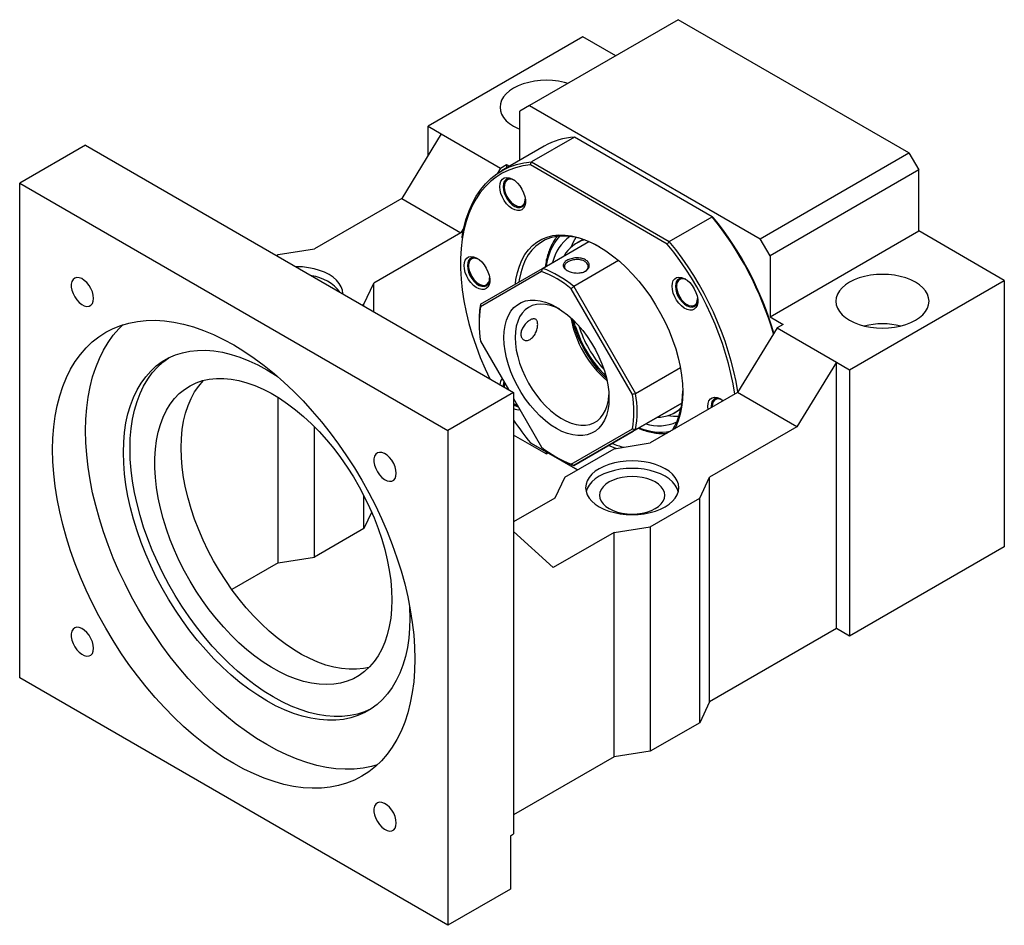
# Model space of a CAD drawing. Header units: millimetres. Extents: x 25 to 291, y 5 to 200.
# Tile 6 of 6: x 193 to 264, y 122 to 187. Entities that reach past the tile are written whole.
import ezdxf

# ---------------------------------------------------------------- set-up
doc = ezdxf.new("R2010")
doc.units = ezdxf.units.MM

msp = doc.modelspace()

# ---------------------------------------------------------------- linework, layer by layer
at = {"color": 7, "linetype": 'Continuous', "lineweight": 25}
for p, q in [((240.3702, 186.762), (229.7282, 180.6185)), ((256.8694, 177.2373), (240.3702, 186.762)), ((233.5348, 185.5366), (222.4568, 179.1414)), ((235.8911, 184.1763), (233.5348, 185.5366)), ((229.7282, 180.6185), (229.0211, 180.2102)), ((229.7282, 180.6185), (246.2274, 171.0938)), ((229.0211, 176.7005), (229.0211, 180.2102)), ((222.4568, 179.1414), (223.3996, 178.5971)), ((222.4568, 177.0548), (222.4568, 179.1414)), ((223.3996, 178.5971), (220.5712, 173.9703)), ((223.3996, 178.5971), (227.6423, 176.1479)), ((232.9313, 178.3612), (229.8672, 176.5923)), ((242.7886, 172.6707), (232.9313, 178.3612)), ((197.9438, 177.7827), (193.2297, 175.0614)), ((197.9438, 177.7827), (228.5851, 160.0939)), ((230.7772, 177.7143), (227.7131, 175.9454)), ((246.2274, 171.0938), (256.8694, 177.2373)), ((256.8694, 177.2373), (257.5765, 176.0125)), ((227.6423, 176.1479), (228.0783, 176.3996)), ((228.0783, 176.3996), (228.0783, 176.1563)), ((228.0783, 176.3996), (228.2891, 176.2779)), ((239.5756, 170.7156), (229.7804, 176.3702)), ((229.8672, 176.5923), (239.7245, 170.9018)), ((227.6423, 176.1479), (227.3962, 175.7453)), ((257.5765, 176.0125), (246.9345, 169.869)), ((257.5765, 171.6576), (257.5765, 176.0125)), ((193.2297, 175.0614), (223.871, 157.3725)), ((193.2297, 139.6779), (193.2297, 175.0614)), ((227.9103, 174.855), (227.9103, 174.8132)), ((220.5712, 173.9703), (214.3251, 170.3645)), ((220.5712, 173.9703), (224.8139, 171.5211)), ((228.6644, 173.5069), (228.6885, 173.493)), ((239.7245, 170.9018), (242.7886, 172.6707)), ((224.8139, 171.5211), (218.5677, 167.9153)), ((225.0247, 171.866), (224.8139, 171.5211)), ((246.9345, 165.5141), (257.5765, 171.6576)), ((263.7047, 168.1199), (257.5765, 171.6576)), ((230.6448, 168.9783), (233.9626, 170.8936)), ((233.5571, 171.044), (233.0992, 170.7797)), ((246.9345, 169.869), (246.2274, 171.0938)), ((211.6167, 169.8895), (211.7324, 169.9563)), ((211.7324, 169.9563), (214.3251, 170.3645)), ((246.9345, 169.869), (246.9345, 165.5141)), ((225.356, 169.2212), (225.356, 169.1667)), ((236.0965, 169.534), (232.8893, 167.6825)), ((230.585, 168.7513), (226.2134, 166.2268)), ((226.2227, 166.4246), (230.6448, 168.9783)), ((232.3538, 168.8732), (232.4023, 168.835)), ((217.8606, 166.4185), (218.5677, 167.9153)), ((218.5677, 165.8768), (218.5677, 167.9153)), ((226.1101, 167.8604), (226.139, 167.8437)), ((240.5297, 168.2668), (240.456, 168.2242)), ((252.6267, 161.7247), (263.7047, 168.1199)), ((263.7047, 168.1199), (263.7047, 149.0672)), ((237.085, 159.9507), (232.7134, 167.5226)), ((232.8893, 167.6825), (237.3115, 160.0231)), ((240.2436, 167.7211), (240.2436, 167.6933)), ((217.745, 166.3517), (217.8606, 166.4185)), ((217.8606, 166.285), (217.8606, 166.4185)), ((240.9977, 166.387), (241.0449, 166.3598)), ((226.1102, 165.1935), (226.1102, 165.0575)), ((232.9993, 164.8776), (232.9018, 165.23)), ((246.9345, 165.5141), (247.8773, 164.9699)), ((247.8773, 164.9699), (247.4413, 164.7182)), ((247.4413, 164.7182), (244.6128, 160.0914)), ((247.4413, 164.7182), (251.6839, 162.2689)), ((226.2134, 163.769), (228.2104, 160.3102)), ((251.6839, 162.2689), (248.8555, 157.6421)), ((251.6839, 143.2163), (251.6839, 162.2689)), ((251.6839, 162.2689), (252.6267, 161.7247)), ((237.3115, 160.0231), (240.5186, 161.8746)), ((252.6267, 161.7247), (252.6267, 142.672)), ((228.5851, 160.0939), (223.871, 157.3725)), ((227.8278, 160.5779), (227.8288, 160.5305)), ((227.9103, 160.6255), (227.9103, 160.5711)), ((228.5851, 160.0939), (228.5851, 128.521)), ((244.6128, 160.0914), (238.3667, 156.4856)), ((248.8555, 157.6421), (244.6128, 160.0914)), ((211.7324, 147.9107), (211.7324, 159.7439)), ((228.5851, 159.6612), (230.585, 156.1971)), ((237.132, 157.3268), (240.6291, 159.3463)), ((240.6292, 159.3465), (237.3115, 157.4313)), ((242.8455, 159.4142), (242.9517, 159.6127)), ((243.0472, 159.6499), (243.0271, 159.6383)), ((228.6644, 159.2648), (228.7006, 159.2439)), ((240.0987, 158.655), (240.5565, 158.9193)), ((242.7154, 159.1045), (242.7204, 158.9989)), ((242.7979, 159.1521), (242.7979, 159.0977)), ((214.3251, 148.3189), (214.3251, 157.646)), ((223.871, 157.3725), (223.871, 121.9891)), ((232.7134, 154.9685), (237.085, 157.493)), ((237.3115, 157.4313), (232.8893, 154.8776)), ((232.8893, 154.8776), (237.132, 157.3268)), ((248.8555, 157.6421), (242.6094, 154.0363)), ((230.9068, 155.7142), (228.5851, 157.0544)), ((229.7804, 156.5011), (233.1442, 154.5592)), ((235.774, 156.0773), (238.3667, 156.4856)), ((233.1442, 154.5592), (229.8672, 156.451)), ((230.9068, 155.8508), (230.9068, 155.7142)), ((230.9068, 155.7142), (231.0251, 155.7825)), ((232.2385, 154.0363), (235.774, 156.0773)), ((231.6483, 155.4642), (231.7661, 155.3961)), ((232.2385, 154.0363), (231.5314, 152.5396)), ((241.9023, 152.5396), (242.6094, 154.0363)), ((242.6094, 137.9777), (242.6094, 154.0363)), ((217.8606, 150.3599), (217.8606, 152.7396)), ((231.5314, 152.5396), (228.5851, 150.8387)), ((238.3667, 150.4986), (241.9023, 152.5396)), ((241.9023, 136.4809), (241.9023, 152.5396)), ((218.4239, 151.5522), (217.8606, 150.3599)), ((217.8606, 150.3599), (214.3251, 148.3189)), ((231.4135, 147.5731), (228.5851, 150.1671)), ((235.774, 150.0904), (238.3667, 150.4986)), ((238.3667, 150.4986), (238.3667, 134.4399)), ((235.774, 150.0904), (231.4135, 147.5731)), ((235.774, 134.0317), (235.774, 150.0904)), ((263.7047, 149.0672), (252.6267, 142.672)), ((211.7324, 147.9107), (214.3251, 148.3189)), ((211.7324, 147.9107), (208.4201, 145.9985)), ((251.6839, 143.2163), (242.6094, 137.9777)), ((252.6267, 142.672), (251.6839, 143.2163)), ((223.871, 121.9891), (193.2297, 139.6779)), ((242.6094, 137.9777), (241.9023, 136.4809)), ((241.9023, 136.4809), (238.3667, 134.4399)), ((235.774, 134.0317), (228.5851, 129.8816)), ((238.3667, 134.4399), (235.774, 134.0317)), ((228.3494, 128.3849), (228.5851, 128.521)), ((228.3494, 128.3849), (228.3494, 124.5744)), ((228.3494, 124.5744), (223.871, 121.9891))]:
    msp.add_line(p, q, dxfattribs=at)
at = {"color": 7, "linetype": 'Continuous', "lineweight": 25, "flags": 128}
for points in [[(232.4825, 182.2085), (232.2177, 182.2799), (231.8048, 182.3608), (231.3772, 182.4099), (230.9421, 182.4263), (230.507, 182.4099), (230.0794, 182.3608), (229.6665, 182.2799), (229.2754, 182.1685), (228.9129, 182.0287), (228.5851, 181.8627), (228.2976, 181.6735), (228.0554, 181.4642), (227.8625, 181.2384), (227.7224, 181.0001), (227.6373, 180.7532), (227.6088, 180.502), (227.6373, 180.2509), (227.7224, 180.004), (227.8625, 179.7656), (228.0554, 179.5399), (228.2976, 179.3306), (228.5851, 179.1414), (228.9129, 178.9754), (229.0211, 178.9294)], [(229.7804, 176.3702), (229.2416, 176.3003), (228.7249, 176.1786), (228.2325, 176.0058), (227.7663, 175.7824), (227.3283, 175.5095), (226.9202, 175.1881), (226.5437, 174.8195), (226.2003, 174.4052), (225.8915, 173.947), (225.6185, 173.4466), (225.3824, 172.9062), (225.1841, 172.3279), (225.0245, 171.714), (224.9043, 171.0672), (224.8238, 170.39), (224.7835, 169.6851), (224.7835, 168.9555), (224.8238, 168.2041), (224.9043, 167.434), (225.0245, 166.6483), (225.1841, 165.8502), (225.3824, 165.043), (225.6185, 164.23), (225.8915, 163.4144), (226.2003, 162.5996), (226.5437, 161.7889), (226.8729, 161.0823)], [(224.8963, 171.1604), (224.9065, 171.229), (225.0289, 171.8852), (225.1914, 172.5078), (225.3932, 173.0941), (225.6335, 173.6419), (225.9113, 174.1489), (226.2256, 174.6129), (226.575, 175.0321), (226.9581, 175.4048), (227.3732, 175.7294), (227.8188, 176.0047), (228.293, 176.2294), (228.7939, 176.4027), (229.3193, 176.5238), (229.8672, 176.5923)], [(227.5921, 174.82), (227.6136, 175.0358), (227.677, 175.2167), (227.7795, 175.3542), (227.9162, 175.4419), (228.0807, 175.4758), (228.2654, 175.4541), (228.4616, 175.378), (228.66, 175.251), (228.8516, 175.079), (229.0272, 174.8701), (229.1787, 174.6341), (229.299, 174.3819), (229.3824, 174.1254), (229.4252, 173.8766), (229.4252, 173.647), (229.3824, 173.4475), (229.299, 173.2874), (229.1787, 173.1741), (229.0272, 173.1129), (228.8516, 173.1068), (228.66, 173.156), (228.4616, 173.2581), (228.2654, 173.4085), (228.0807, 173.6001), (227.9162, 173.8238), (227.7795, 174.0694), (227.677, 174.3252), (227.6136, 174.5794), (227.5921, 174.82)], [(228.5724, 175.3132), (228.49, 175.3491), (228.3118, 175.3903), (228.1506, 175.3759), (228.0153, 175.3066), (227.913, 175.1861), (227.8494, 175.0209), (227.8278, 174.82)], [(227.8278, 174.82), (227.8494, 174.5941), (227.913, 174.3555), (228.0153, 174.1169), (228.1506, 173.8913), (228.3118, 173.6909), (228.49, 173.5264), (228.6758, 173.4066), (228.859, 173.3382), (229.0299, 173.3246), (229.1791, 173.3668), (229.2987, 173.4623), (229.3822, 173.6061), (229.4251, 173.7904), (229.4285, 173.8302)], [(228.6584, 175.2523), (228.5018, 175.3222), (228.3363, 175.3514), (228.1886, 175.3282), (228.0665, 175.2537), (227.9766, 175.132), (227.9238, 174.9697), (227.911, 174.7754), (227.9388, 174.5597), (228.0057, 174.3342), (228.1081, 174.111), (228.2405, 173.9023)], [(228.2405, 173.9023), (228.3958, 173.7191), (228.5656, 173.5715), (228.7407, 173.4673), (228.9117, 173.4122), (229.0693, 173.4092), (229.2052, 173.4584), (229.3119, 173.5571), (229.3837, 173.7001), (229.4167, 173.8797), (229.4188, 173.9351)], [(228.7082, 167.8599), (228.7496, 168.1732), (228.8515, 168.6757), (228.9932, 169.1437), (229.1738, 169.5739), (229.392, 169.9633), (229.6463, 170.3092), (229.9349, 170.6095), (230.256, 170.8619), (230.6073, 171.0647), (230.9863, 171.2166), (231.3906, 171.3166), (231.8174, 171.3638), (232.2636, 171.3581), (232.7264, 171.2995), (233.2025, 171.1883), (233.6887, 171.0254), (234.1817, 170.8118), (234.678, 170.549), (235.1743, 170.2387), (235.6673, 169.8832), (236.1535, 169.4848), (236.6296, 169.0463), (237.0923, 168.5706), (237.5386, 168.061), (237.9654, 167.521), (238.3697, 166.9543), (238.7487, 166.3647), (239.1, 165.7563), (239.421, 165.1333), (239.7097, 164.4998), (239.964, 163.8602), (240.1822, 163.2189), (240.3627, 162.5802), (240.5045, 161.9486), (240.6064, 161.3283), (240.6679, 160.7236), (240.6884, 160.1386), (240.6679, 159.5773), (240.6064, 159.0436), (240.5045, 158.541), (240.3627, 158.073), (240.1822, 157.6429), (240.1023, 157.4874)], [(234.7382, 170.5139), (234.4258, 170.6811), (233.935, 170.9048), (233.4503, 171.0779), (232.9749, 171.199), (232.5124, 171.2674), (232.0658, 171.2826), (231.6385, 171.2443), (231.2332, 171.153), (230.853, 171.0093), (230.5004, 170.8141), (230.1779, 170.5689), (229.8878, 170.2753), (229.6322, 169.9354), (229.4127, 169.5516), (229.2311, 169.1267), (229.0884, 168.6634), (228.9858, 168.1652), (228.9626, 168.0068)], [(231.6196, 171.1419), (231.6398, 171.1702), (231.7022, 171.2536)], [(233.0456, 171.1842), (232.8446, 170.8418), (232.68, 170.4712)], [(225.0378, 169.1735), (225.0593, 169.3893), (225.1227, 169.5702), (225.2252, 169.7077), (225.3619, 169.7955), (225.5264, 169.8293), (225.7111, 169.8077), (225.9072, 169.7315), (226.1057, 169.6045), (226.2973, 169.4326), (226.4729, 169.2237), (226.6244, 168.9876), (226.7447, 168.7354), (226.8281, 168.4789), (226.8709, 168.2301), (226.8709, 168.0006), (226.8281, 167.801), (226.7447, 167.6409), (226.6244, 167.5276), (226.4729, 167.4665), (226.2973, 167.4603), (226.1057, 167.5095), (225.9072, 167.6117), (225.7111, 167.762), (225.5264, 167.9536), (225.3619, 168.1774), (225.2252, 168.4229), (225.1227, 168.6788), (225.0593, 168.9329), (225.0378, 169.1735)], [(226.0178, 169.6669), (225.9357, 169.7026), (225.7574, 169.7439), (225.5963, 169.7295), (225.461, 169.6601), (225.3587, 169.5397), (225.2951, 169.3745), (225.2735, 169.1735)], [(225.2735, 169.1735), (225.2951, 168.9477), (225.3587, 168.709), (225.461, 168.4705), (225.5963, 168.2449), (225.7574, 168.0444), (225.9357, 167.8799), (226.1215, 167.7602), (226.3047, 167.6917), (226.4756, 167.6782), (226.6248, 167.7203), (226.7444, 167.8159), (226.8279, 167.9597), (226.8708, 168.144), (226.8742, 168.1837)], [(226.104, 169.6058), (226.0559, 169.6314), (225.8839, 169.6928), (225.7241, 169.7024), (225.5851, 169.6597), (225.4744, 169.5669), (225.3979, 169.429), (225.3599, 169.2536), (225.3624, 169.05), (225.4051, 168.8292), (225.4859, 168.6031), (225.6003, 168.384), (225.7422, 168.1835), (225.9039, 168.0126), (226.0768, 167.8805), (226.2515, 167.7942), (226.2515, 167.7942)], [(216.3619, 167.1501), (216.3621, 167.1669), (216.3336, 167.4181), (216.2485, 167.6649), (216.1083, 167.9033), (215.9155, 168.129), (215.6732, 168.3383), (215.3858, 168.5276), (215.0579, 168.6935), (214.6954, 168.8334), (214.3044, 168.9447), (213.8915, 169.0256), (213.4638, 169.0747), (213.0287, 169.0912), (212.9997, 169.0911)], [(257.3408, 165.2624), (257.6283, 165.4517), (257.8705, 165.661), (258.0633, 165.8867), (258.2035, 166.1251), (258.2886, 166.3719), (258.3171, 166.6231), (258.2886, 166.8743), (258.2035, 167.1211), (258.0633, 167.3595), (257.8705, 167.5853), (257.6283, 167.7945), (257.3408, 167.9838), (257.0129, 168.1497), (256.6504, 168.2896), (256.2594, 168.4009), (255.8465, 168.4818), (255.4188, 168.5309), (254.9837, 168.5474), (254.5487, 168.5309), (254.121, 168.4818), (253.7081, 168.4009), (253.3171, 168.2896), (252.9545, 168.1497), (252.6267, 167.9838), (252.3392, 167.7945), (252.097, 167.5853), (251.9041, 167.3595), (251.764, 167.1211), (251.6789, 166.8743), (251.6504, 166.6231), (251.6789, 166.3719), (251.764, 166.1251), (251.9041, 165.8867), (252.097, 165.661), (252.3392, 165.4517), (252.6267, 165.2624), (252.9545, 165.0965), (253.3171, 164.9566), (253.7081, 164.8453), (254.121, 164.7644), (254.5487, 164.7153), (254.9837, 164.6988), (255.4188, 164.7153), (255.8465, 164.7644), (256.2594, 164.8453), (256.6504, 164.9566), (257.0129, 165.0965), (257.3408, 165.2624)], [(198.5185, 166.8265), (198.4968, 167.0524), (198.4332, 167.291), (198.331, 167.5295), (198.1956, 167.7551), (198.0345, 167.9556), (197.8562, 168.1201), (197.6705, 168.2398), (197.4872, 168.3083), (197.3164, 168.3218), (197.1671, 168.2797), (197.0475, 168.1841), (196.964, 168.0403), (196.9211, 167.856), (196.9211, 167.6412), (196.964, 167.4073), (197.0475, 167.1671), (197.1671, 166.9335), (197.3164, 166.719), (197.4872, 166.5352), (197.6705, 166.3922), (197.8562, 166.2974), (198.0345, 166.2561), (198.1956, 166.2705), (198.331, 166.3399), (198.4332, 166.4604), (198.4968, 166.6255), (198.5185, 166.8265)], [(226.2515, 167.7942), (226.4185, 167.7584), (226.569, 167.7751), (226.6947, 167.8434), (226.7889, 167.9595), (226.8465, 168.1172), (226.8644, 168.2886)], [(239.9254, 167.7001), (239.9469, 167.9159), (240.0104, 168.0968), (240.1129, 168.2343), (240.2496, 168.322), (240.4141, 168.3559), (240.5987, 168.3342), (240.7949, 168.2581), (240.9934, 168.1311), (241.1849, 167.9591), (241.3605, 167.7502), (241.512, 167.5142), (241.6323, 167.262), (241.7158, 167.0055), (241.7585, 166.7567), (241.7585, 166.5271), (241.7158, 166.3276), (241.6323, 166.1675), (241.512, 166.0542), (241.3605, 165.9931), (241.1849, 165.9869), (240.9934, 166.0361), (240.7949, 166.1382), (240.5987, 166.2886), (240.4141, 166.4802), (240.2496, 166.704), (240.1129, 166.9495), (240.0104, 167.2054), (239.9469, 167.4595), (239.9254, 167.7001)], [(240.9057, 168.1933), (240.8233, 168.2292), (240.6451, 168.2705), (240.484, 168.256), (240.3486, 168.1867), (240.2464, 168.0662), (240.1827, 167.9011), (240.1611, 167.7001)], [(240.3741, 168.1076), (240.2931, 167.9751), (240.2501, 167.8038), (240.2475, 167.6032), (240.2853, 167.3839), (240.3615, 167.1578), (240.472, 166.9371), (240.6108, 166.7338), (240.7706, 166.5586), (240.9425, 166.4212), (241.1175, 166.3289), (241.286, 166.2866), (241.439, 166.2968), (241.5682, 166.3587), (241.6666, 166.4691), (241.729, 166.622), (241.752, 166.8093), (241.7521, 166.8152)], [(240.1611, 167.7001), (240.1827, 167.4742), (240.2464, 167.2356), (240.3486, 166.997), (240.484, 166.7715), (240.6451, 166.571), (240.8233, 166.4065), (241.0091, 166.2867), (241.1923, 166.2183), (241.3632, 166.2047), (241.5125, 166.2469), (241.6321, 166.3424), (241.7156, 166.4862), (241.7585, 166.6706), (241.7619, 166.7103)], [(231.6492, 157.5186), (231.2562, 157.7692), (230.8676, 158.0647), (230.4875, 158.4017), (230.1201, 158.7767), (229.7695, 159.1854), (229.4395, 159.6234), (229.1337, 160.0859), (228.8554, 160.5678), (228.6078, 161.0639), (228.3934, 161.5688), (228.2148, 162.0768), (228.0738, 162.5824), (227.9719, 163.0801), (227.9104, 163.5645), (227.8898, 164.0302), (227.9104, 164.4721), (227.9719, 164.8853), (228.0738, 165.2655), (228.2148, 165.6083), (228.3934, 165.91), (228.6078, 166.1674), (228.8554, 166.3776), (229.1337, 166.5383), (229.4395, 166.6477), (229.7695, 166.7047), (230.1201, 166.7086), (230.4875, 166.6593), (230.8676, 166.5575), (231.2562, 166.4042), (231.6492, 166.2012), (232.0422, 165.9505), (232.4309, 165.6551), (232.811, 165.318), (233.1783, 164.9431), (233.5289, 164.5344), (233.859, 164.0964), (234.1648, 163.6339), (234.443, 163.1519), (234.6907, 162.6558), (234.905, 162.151), (235.0836, 161.643), (235.2247, 161.1373), (235.3265, 160.6396), (235.3881, 160.1553), (235.4087, 159.6896), (235.3881, 159.2477), (235.3265, 158.8344), (235.2247, 158.4543), (235.0836, 158.1115), (234.905, 157.8097), (234.6907, 157.5523), (234.443, 157.3422), (234.1648, 157.1815), (233.859, 157.0721), (233.5289, 157.0151), (233.1783, 157.0112), (232.811, 157.0604), (232.4309, 157.1622), (232.0422, 157.3155), (231.6492, 157.5186)], [(231.8558, 166.0753), (231.5886, 166.1993), (231.2254, 166.3271), (230.8722, 166.4034), (230.5333, 166.4274), (230.2128, 166.3987), (229.9147, 166.3178), (229.6424, 166.1855), (229.3994, 166.0036), (229.1885, 165.7741), (229.0124, 165.5), (228.8731, 165.1845), (228.7724, 164.8314), (228.7115, 164.4451), (228.6912, 164.0302)], [(195.5868, 156.009), (195.6072, 156.8366), (195.6683, 157.638), (195.7699, 158.4108), (195.9118, 159.1524), (196.0934, 159.8607), (196.3142, 160.5332), (196.5736, 161.168), (196.8706, 161.763), (197.2043, 162.3164), (197.5738, 162.8264), (197.9778, 163.2913), (198.415, 163.7098), (198.8842, 164.0806), (199.3837, 164.4023), (199.9121, 164.6742), (200.4677, 164.8952), (201.0487, 165.0647), (201.6533, 165.1822), (202.2796, 165.2473), (202.9257, 165.2597), (203.5894, 165.2195), (204.2688, 165.1268), (204.9616, 164.9818), (205.6657, 164.7851), (206.3789, 164.5372), (207.0989, 164.2389), (207.8235, 163.8912), (208.5504, 163.4951), (209.2773, 163.052), (210.0019, 162.5631), (210.7219, 162.0301), (211.4351, 161.4545), (212.1392, 160.8383), (212.832, 160.1833), (213.5114, 159.4917), (214.1751, 158.7656), (214.8211, 158.0072), (215.4475, 157.219), (216.0521, 156.4035), (216.6331, 155.5631), (217.1887, 154.7007), (217.7171, 153.8187), (218.2166, 152.9202), (218.6858, 152.0078), (219.123, 151.0844), (219.527, 150.153), (219.8965, 149.2165), (220.2302, 148.2778), (220.5272, 147.3399), (220.7865, 146.4057), (221.0074, 145.4782), (221.189, 144.5602), (221.3309, 143.6548), (221.4325, 142.7646), (221.4936, 141.8926), (221.514, 141.0415), (221.4936, 140.2139), (221.4325, 139.4124), (221.3309, 138.6397), (221.189, 137.898), (221.0074, 137.1898), (220.7865, 136.5172), (220.5272, 135.8824), (220.2302, 135.2874), (219.8965, 134.734), (219.527, 134.2241), (219.123, 133.7591), (218.6858, 133.3406), (218.2166, 132.9699), (217.7171, 132.6481), (217.1887, 132.3763), (216.6331, 132.1552), (216.0521, 131.9857), (215.4475, 131.8682), (214.8211, 131.8032), (214.1751, 131.7907), (213.5114, 131.8309), (212.832, 131.9236), (212.1392, 132.0686), (211.4351, 132.2653), (210.7219, 132.5132), (210.0019, 132.8115), (209.2773, 133.1592), (208.5504, 133.5553), (207.8235, 133.9985), (207.0989, 134.4873), (206.3789, 135.0204), (205.6657, 135.5959), (204.9616, 136.2121), (204.2688, 136.8671), (203.5894, 137.5587), (202.9257, 138.2849), (202.2796, 139.0432), (201.6533, 139.8314), (201.0487, 140.647), (200.4677, 141.4873), (199.9121, 142.3498), (199.3837, 143.2317), (198.8842, 144.1303), (198.415, 145.0427), (197.9778, 145.966), (197.5738, 146.8974), (197.2043, 147.8339), (196.8706, 148.7726), (196.5736, 149.7106), (196.3142, 150.6447), (196.0934, 151.5723), (195.9118, 152.4902), (195.7699, 153.3957), (195.6683, 154.2858), (195.6072, 155.1578), (195.5868, 156.009)], [(197.9438, 157.3696), (197.9642, 158.1972), (198.0253, 158.9987), (198.127, 159.7715), (198.2688, 160.5131), (198.4504, 161.2214), (198.6713, 161.8939), (198.9306, 162.5287), (199.2276, 163.1237), (199.5614, 163.6771), (199.9308, 164.187), (200.3348, 164.652), (200.639, 164.9514)], [(228.6912, 164.0302), (228.7115, 163.5917), (228.7724, 163.1351), (228.8731, 162.6657), (229.0124, 162.1894), (229.1885, 161.7119), (229.3994, 161.2391), (229.6424, 160.7765), (229.9147, 160.3299), (230.2128, 159.9047), (230.5333, 159.506), (230.8722, 159.1388), (231.2254, 158.8073), (231.5886, 158.5157), (231.9574, 158.2675), (232.3273, 158.0658), (232.6938, 157.9129), (233.0525, 157.8107), (233.3991, 157.7604), (233.7293, 157.7628), (234.0391, 157.8177), (234.3247, 157.9244), (234.5828, 158.0818), (234.8101, 158.2878), (235.0038, 158.5399), (235.1618, 158.8352), (235.2819, 159.17), (235.3629, 159.5403), (235.403, 159.9307)], [(200.6544, 155.8049), (200.6746, 156.5366), (200.7352, 157.2421), (200.836, 157.9186), (200.9765, 158.5634), (201.1562, 159.1739), (201.3744, 159.7477), (201.6302, 160.2827), (201.9226, 160.7766), (202.2505, 161.2275), (202.6125, 161.6337), (203.0073, 161.9935), (203.4333, 162.3056), (203.8887, 162.5686), (204.3719, 162.7815), (204.8808, 162.9436), (205.4136, 163.0541), (205.968, 163.1127), (206.5419, 163.1191), (207.133, 163.0732), (207.7391, 162.9753), (208.3576, 162.8258), (208.9862, 162.6251), (209.6224, 162.3742), (210.2636, 162.074), (210.9074, 161.7257), (211.5512, 161.3307), (211.678, 161.2474)], [(201.1258, 156.077), (201.146, 156.8087), (201.2066, 157.5142), (201.3074, 158.1907), (201.4479, 158.8355), (201.6276, 159.446), (201.8458, 160.0199), (202.1016, 160.5548), (202.394, 161.0487), (202.7219, 161.4997), (203.0839, 161.9059), (203.4787, 162.2657), (203.8975, 162.573)], [(219.8641, 145.2596), (219.8439, 144.5952), (219.7833, 143.9574), (219.6827, 143.3491), (219.5425, 142.7733), (219.3635, 142.2327), (219.1463, 141.7298), (218.8922, 141.2671), (218.6022, 140.8467), (218.2778, 140.4708), (217.9206, 140.141), (217.5321, 139.8589), (217.1144, 139.6259), (216.6693, 139.4431), (216.199, 139.3114), (215.7057, 139.2314), (215.1919, 139.2034), (214.6598, 139.2276), (214.1121, 139.3039), (213.5514, 139.432), (212.9803, 139.6111), (212.4016, 139.8405), (211.818, 140.1191), (211.2324, 140.4456), (210.6474, 140.8183), (210.0659, 141.2355), (209.4907, 141.6952), (208.9244, 142.1953), (208.3699, 142.7333), (207.8297, 143.3067), (207.3064, 143.9127), (206.8025, 144.5485), (206.3205, 145.2111), (205.8625, 145.8972), (205.4308, 146.6036), (205.0275, 147.327), (204.6544, 148.0638), (204.3134, 148.8106), (204.0061, 149.5639), (203.7338, 150.32), (203.4981, 151.0753), (203.2998, 151.8262), (203.1401, 152.5692), (203.0196, 153.3007), (202.939, 154.0172), (202.8986, 154.7154), (202.8986, 155.3918), (202.939, 156.0432), (203.0196, 156.6667), (203.1401, 157.2591), (203.2998, 157.8176), (203.4981, 158.3397), (203.7338, 158.8228), (204.0061, 159.2646), (204.3134, 159.663), (204.6544, 160.0161), (205.0275, 160.3222), (205.4308, 160.5799), (205.8625, 160.7879), (206.3205, 160.9452), (206.8025, 161.0512), (207.3064, 161.1052), (207.8297, 161.1071), (208.3699, 161.0568), (208.9244, 160.9546), (209.4907, 160.8009), (210.0659, 160.5965), (210.6474, 160.3423), (211.2324, 160.0396), (211.818, 159.6898), (212.4016, 159.2946), (212.9803, 158.8559), (213.5514, 158.3757), (214.1121, 157.8564), (214.6598, 157.3003), (215.1919, 156.7103), (215.7057, 156.089), (216.199, 155.4394), (216.6693, 154.7647), (217.1144, 154.068), (217.5321, 153.3527), (217.9206, 152.6221), (218.2778, 151.8799), (218.6022, 151.1294), (218.8922, 150.3743), (219.1463, 149.6181), (219.3635, 148.8645), (219.5425, 148.1171), (219.6827, 147.3795), (219.7833, 146.655), (219.8439, 145.9473), (219.8641, 145.2596)], [(204.7792, 156.145), (204.7994, 156.8094), (204.8599, 157.4472), (204.9605, 158.0555), (205.1007, 158.6313), (205.2798, 159.1719), (205.4969, 159.6748), (205.7511, 160.1375), (206.0411, 160.5579), (206.3654, 160.9338), (206.3966, 160.9658)], [(227.8814, 160.8799), (227.8494, 160.7789), (227.8278, 160.5779)], [(228.5851, 159.3154), (228.6969, 159.2468), (228.8623, 159.181)], [(242.4999, 158.8716), (242.4797, 159.1045), (242.5012, 159.3203), (242.5647, 159.5012), (242.6672, 159.6387), (242.8039, 159.7264), (242.9684, 159.7603), (243.1531, 159.7386), (243.3492, 159.6625), (243.5477, 159.5355), (243.5907, 159.5013)], [(243.4601, 159.5977), (243.3777, 159.6336), (243.1994, 159.6748), (243.0383, 159.6604), (242.9029, 159.5911), (242.8007, 159.4706), (242.737, 159.3055), (242.7154, 159.1045)], [(243.546, 159.5368), (243.4109, 159.5994), (243.2439, 159.6352), (243.0934, 159.6185), (242.9677, 159.5502), (242.8735, 159.4341), (242.8159, 159.2764), (242.798, 159.0856), (242.7993, 159.0444)], [(218.8188, 133.4597), (218.4091, 133.3464), (217.8045, 133.2289), (217.1782, 133.1639), (216.5321, 133.1514), (215.8684, 133.1916), (215.189, 133.2843), (214.4962, 133.4293), (213.7921, 133.626), (213.0789, 133.8739), (212.3589, 134.1722), (211.6343, 134.5199), (210.9074, 134.916), (210.1805, 135.3591), (209.456, 135.848), (208.7359, 136.3811), (208.0227, 136.9566), (207.3186, 137.5728), (206.6258, 138.2278), (205.9465, 138.9194), (205.2827, 139.6455), (204.6367, 140.4039), (204.0104, 141.1921), (203.4057, 142.0076), (202.8247, 142.848), (202.2692, 143.7105), (201.7408, 144.5924), (201.2412, 145.4909), (200.772, 146.4033), (200.3348, 147.3267), (199.9308, 148.2581), (199.5614, 149.1946), (199.2276, 150.1333), (198.9306, 151.0712), (198.6713, 152.0054), (198.4504, 152.9329), (198.2688, 153.8509), (198.127, 154.7563), (198.0253, 155.6465), (197.9642, 156.5185), (197.9438, 157.3696)], [(221.1316, 144.8715), (221.1402, 144.722), (221.1605, 143.9669), (221.1402, 143.2352), (221.0796, 142.5297), (220.9789, 141.8532), (220.8383, 141.2084), (220.6586, 140.5979), (220.4405, 140.0241), (220.1847, 139.4891), (219.8922, 138.9952), (219.5644, 138.5443), (219.2023, 138.1381), (218.8075, 137.7783), (218.3816, 137.4662), (217.9261, 137.2032), (217.443, 136.9903), (216.934, 136.8282), (216.4013, 136.7177), (215.8469, 136.6591), (215.273, 136.6527), (214.6818, 136.6986), (214.0758, 136.7965), (213.4572, 136.946), (212.8286, 137.1467), (212.1925, 137.3976), (211.5512, 137.6978), (210.9074, 138.0461), (210.2636, 138.4411), (209.6224, 138.8813), (208.9862, 139.3649), (208.3576, 139.89), (207.7391, 140.4546), (207.133, 141.0564), (206.5419, 141.6931), (205.968, 142.362), (205.4136, 143.0607), (204.8808, 143.7863), (204.3719, 144.536), (203.8887, 145.3068), (203.4333, 146.0957), (203.0073, 146.8995), (202.6125, 147.7152), (202.2505, 148.5393), (201.9226, 149.3688), (201.6302, 150.2004), (201.3744, 151.0307), (201.1562, 151.8564), (200.9765, 152.6745), (200.836, 153.4815), (200.7352, 154.2743), (200.6746, 155.0497), (200.6544, 155.8049), (200.6544, 155.8049)], [(218.3887, 137.4709), (217.9144, 137.2624), (217.4054, 137.1003), (216.8727, 136.9898), (216.3183, 136.9312), (215.7444, 136.9249), (215.1532, 136.9707), (214.5472, 137.0686), (213.9287, 137.2182), (213.3001, 137.4188), (212.6639, 137.6697), (212.0226, 137.9699), (211.3788, 138.3182), (210.735, 138.7132), (210.0938, 139.1534), (209.4576, 139.637), (208.829, 140.1621), (208.2105, 140.7267), (207.6044, 141.3285), (207.0133, 141.9652), (206.4394, 142.6342), (205.885, 143.3329), (205.3522, 144.0585), (204.8433, 144.8082), (204.3601, 145.579), (203.9047, 146.3678), (203.4787, 147.1717), (203.0839, 147.9873), (202.7219, 148.8115), (202.394, 149.641), (202.1016, 150.4725), (201.8458, 151.3028), (201.6276, 152.1286), (201.4479, 152.9466), (201.3074, 153.7536), (201.2066, 154.5464), (201.146, 155.3219), (201.1258, 156.077)], [(218.2466, 140.4388), (217.8407, 140.3534), (217.3368, 140.2994), (216.8136, 140.2975), (216.2734, 140.3478), (215.7188, 140.4501), (215.1526, 140.6037), (214.5774, 140.8082), (213.9959, 141.0623), (213.4109, 141.365), (212.8252, 141.7148), (212.2417, 142.11), (211.6629, 142.5487), (211.0919, 143.0289), (210.5312, 143.5483), (209.9835, 144.1043), (209.4514, 144.6944), (208.9375, 145.3157), (208.4443, 145.9652), (207.974, 146.6399), (207.5289, 147.3366), (207.1111, 148.0519), (206.7227, 148.7825), (206.3654, 149.5248), (206.0411, 150.2752), (205.7511, 151.0304), (205.4969, 151.7865), (205.2798, 152.5401), (205.1007, 153.2875), (204.9605, 154.0252), (204.8599, 154.7496), (204.7994, 155.4573), (204.7792, 156.145)], [(220.1851, 154.3186), (220.1635, 154.5445), (220.0999, 154.7831), (219.9976, 155.0216), (219.8623, 155.2472), (219.7011, 155.4477), (219.5229, 155.6122), (219.3371, 155.7319), (219.1539, 155.8004), (218.983, 155.8139), (218.8338, 155.7718), (218.7142, 155.6762), (218.6307, 155.5324), (218.5878, 155.3481), (218.5878, 155.1333), (218.6307, 154.8994), (218.7142, 154.6592), (218.8338, 154.4256), (218.983, 154.2111), (219.1539, 154.0273), (219.3371, 153.8843), (219.5229, 153.7895), (219.7011, 153.7482), (219.8623, 153.7626), (219.9976, 153.832), (220.0999, 153.9525), (220.1635, 154.1176), (220.1851, 154.3186)], [(235.9205, 156.1004), (235.6673, 156.1913), (235.3747, 156.3123)], [(239.4274, 151.9273), (239.7149, 152.1165), (239.9571, 152.3258), (240.15, 152.5516), (240.2901, 152.7899), (240.3752, 153.0368), (240.4037, 153.288), (240.3752, 153.5391), (240.2901, 153.786), (240.15, 154.0243), (239.9571, 154.2501), (239.7149, 154.4594), (239.4274, 154.6486), (239.0996, 154.8146), (238.737, 154.9544), (238.346, 155.0658), (237.9331, 155.1467), (237.5055, 155.1958), (237.0704, 155.2122), (236.6353, 155.1958), (236.2076, 155.1467), (235.7948, 155.0658), (235.4037, 154.9544), (235.0412, 154.8146), (234.7133, 154.6486), (234.4259, 154.4594), (234.1836, 154.2501), (233.9908, 154.0243), (233.8506, 153.786), (233.7656, 153.5391), (233.737, 153.288), (233.7656, 153.0368), (233.8506, 152.7899), (233.9908, 152.5516), (234.1836, 152.3258), (234.4259, 152.1165), (234.7133, 151.9273), (235.0412, 151.7613), (235.4037, 151.6215), (235.7948, 151.5101), (236.2076, 151.4292), (236.6353, 151.3801), (237.0704, 151.3637), (237.5055, 151.3801), (237.9331, 151.4292), (238.346, 151.5101), (238.737, 151.6215), (239.0996, 151.7613), (239.4274, 151.9273)], [(240.3702, 153.0158), (240.2901, 153.2416), (240.15, 153.48), (239.9571, 153.7057), (239.7149, 153.915), (239.4274, 154.1043), (239.0996, 154.2702), (238.737, 154.4101), (238.346, 154.5214), (237.9331, 154.6023), (237.5055, 154.6514), (237.0704, 154.6679), (236.6353, 154.6514), (236.2076, 154.6023), (235.7948, 154.5214), (235.4037, 154.4101), (235.0412, 154.2702), (234.7133, 154.1043), (234.4259, 153.915), (234.1836, 153.7057), (233.9908, 153.48), (233.8506, 153.2416), (233.7705, 153.0158)], [(238.7203, 151.7911), (238.9581, 151.9518), (239.1494, 152.1321), (239.2895, 152.3273), (239.375, 152.5329), (239.4037, 152.7436), (239.375, 152.9543), (239.2895, 153.1598), (239.1494, 153.3551), (238.9581, 153.5353), (238.7203, 153.6961), (238.4419, 153.8333), (238.1297, 153.9438), (237.7914, 154.0247), (237.4354, 154.074), (237.0704, 154.0906), (236.7054, 154.074), (236.3493, 154.0247), (236.0111, 153.9438), (235.6989, 153.8333), (235.4205, 153.6961), (235.1827, 153.5353), (234.9914, 153.3551), (234.8512, 153.1598), (234.7658, 152.9543), (234.737, 152.7436), (234.7658, 152.5329), (234.8512, 152.3273), (234.9914, 152.1321), (235.1827, 151.9518), (235.4205, 151.7911), (235.6989, 151.6538), (236.0111, 151.5434), (236.3493, 151.4625), (236.7054, 151.4132), (237.0704, 151.3966), (237.4354, 151.4132), (237.7914, 151.4625), (238.1297, 151.5434), (238.4419, 151.6538), (238.7203, 151.7911)], [(198.5185, 141.8066), (198.4968, 142.0325), (198.4332, 142.2711), (198.331, 142.5097), (198.1956, 142.7353), (198.0345, 142.9357), (197.8562, 143.1003), (197.6705, 143.22), (197.4872, 143.2885), (197.3164, 143.302), (197.1671, 143.2598), (197.0475, 143.1643), (196.964, 143.0205), (196.9211, 142.8362), (196.9211, 142.6213), (196.964, 142.3875), (197.0475, 142.1472), (197.1671, 141.9136), (197.3164, 141.6991), (197.4872, 141.5154), (197.6705, 141.3723), (197.8562, 141.2775), (198.0345, 141.2363), (198.1956, 141.2507), (198.331, 141.32), (198.4332, 141.4405), (198.4968, 141.6057), (198.5185, 141.8066)], [(220.1851, 129.2987), (220.1635, 129.5246), (220.0999, 129.7632), (219.9976, 130.0018), (219.8623, 130.2274), (219.7011, 130.4278), (219.5229, 130.5924), (219.3371, 130.7121), (219.1539, 130.7806), (218.983, 130.7941), (218.8338, 130.7519), (218.7142, 130.6564), (218.6307, 130.5126), (218.5878, 130.3283), (218.5878, 130.1134), (218.6307, 129.8796), (218.7142, 129.6393), (218.8338, 129.4057), (218.983, 129.1912), (219.1539, 129.0075), (219.3371, 128.8644), (219.5229, 128.7696), (219.7011, 128.7284), (219.8623, 128.7428), (219.9976, 128.8121), (220.0999, 128.9326), (220.1635, 129.0978), (220.1851, 129.2987)]]:
    msp.add_lwpolyline(points, dxfattribs=at)
at = {"color": 7, "linetype": 'Continuous', "lineweight": 25}
for centre, radius, start, end in [((233.2543, 173.3757), 4.9959, 93.706894, 119.724206), ((224.2652, 157.6118), 23.8724, 16.258652, 39.109954), ((224.6211, 157.8137), 23.5046, 16.096283, 39.047123), ((234.5041, 168.6587), 3.2174, 126.122629, 166.704882), ((234.327, 168.6497), 2.4558, 105.918319, 150.056161), ((222.0875, 156.3527), 22.6302, 9.230402, 39.396183), ((222.0112, 156.3094), 22.9499, 9.597284, 39.482121), ((213.7367, 165.3962), 3.0679, 37.363786, 82.641591), ((228.0261, 161.8609), 7.3502, 50.378968, 69.626409), ((228.0716, 161.929), 7.5043, 50.059087, 69.94629), ((240.6984, 167.7333), 0.4953, 53.686632, 130.906926), ((232.5542, 165.2256), 6.444, 169.277348, 180.285197), ((233.462, 164.9979), 7.352, 170.377838, 189.622162), ((240.2372, 166.8176), 7.6844, 190.307467, 229.687157), ((241.2878, 167.4241), 8.76, 193.692654, 226.301968), ((254.9837, 159.4338), 5.5765, 76.400935, 103.599065), ((241.2502, 167.4076), 8.6301, 197.047497, 225.432689), ((241.2701, 167.4139), 8.4177, 197.608612, 222.386014), ((228.2953, 160.641), 0.7004, 139.951689, 178.019118), ((228.7691, 160.5699), 0.8596, 165.563275, 185.923888), ((229.9181, 158.7272), 7.5061, 350.058009, 9.941991), ((235.4011, 160.1001), 5.2881, 329.263471, 1.159678), ((229.8365, 158.7219), 7.352, 350.377838, 9.622162), ((229.0461, 159.8971), 0.8219, 235.882922, 261.000496), ((228.9147, 159.5472), 0.6851, 241.245172, 280.519729), ((238.8664, 160.7875), 2.46, 269.964772, 314.03706), ((247.9604, 171.2086), 23.3843, 214.048661, 218.972768), ((238.966, 160.9079), 3.1946, 253.134561, 294.023806), ((240.2006, 162.0028), 3.6034, 260.757618, 273.524942), ((237.7404, 161.5227), 5.486, 247.366005, 256.580669), ((235.2723, 161.8589), 7.3502, 230.378968, 249.626409), ((235.066, 161.0679), 6.5619, 239.808871, 250.626791)]:
    msp.add_arc(centre, radius, start, end, dxfattribs=at)
at = {"color": 8, "linetype": 'Continuous', "lineweight": 25}
for centre, radius, start, end in [((234.988, 168.5867), 4.1167, 139.290902, 172.419151), ((239.1433, 161.3273), 4.061, 247.262166, 279.540833)]:
    msp.add_arc(centre, radius, start, end, dxfattribs=at)
at = {"color": 7, "linetype": 'Continuous', "lineweight": 25}
for points in [[(229.7804, 176.3702), (229.8093, 176.4443), (229.8382, 176.5183), (229.8672, 176.5923)], [(242.8754, 172.6206), (242.8465, 172.6373), (242.8176, 172.654), (242.7886, 172.6707)], [(239.7245, 170.9018), (239.6749, 170.8397), (239.6252, 170.7777), (239.5756, 170.7156)], [(230.585, 168.7513), (230.605, 168.827), (230.6249, 168.9026), (230.6448, 168.9783)], [(232.8893, 167.6825), (232.8306, 167.6293), (232.772, 167.576), (232.7134, 167.5226)], [(226.2227, 166.4246), (226.2195, 166.3586), (226.2164, 166.2927), (226.2134, 166.2268)], [(237.3115, 160.0231), (237.236, 159.9989), (237.1605, 159.9748), (237.085, 159.9507)], [(237.3115, 157.4313), (237.236, 157.4519), (237.1605, 157.4724), (237.085, 157.493)], [(229.7804, 156.5011), (229.8093, 156.4844), (229.8382, 156.4677), (229.8672, 156.451)], [(232.8893, 154.8776), (232.8306, 154.9078), (232.772, 154.9381), (232.7134, 154.9685)]]:
    msp.add_open_spline(points, degree=3, dxfattribs=at)
for points, knots in [([(228.0922, 175.3504), (228.0628, 175.3255), (227.9727, 175.2493), (227.912, 175.0686), (227.9194, 174.9056), (227.9217, 174.8551)], [0, 0, 0, 0, 0.2503619, 0.7676467, 1, 1, 1, 1]), ([(228.6932, 173.5018), (228.7517, 173.467), (228.8663, 173.3989), (228.9721, 173.3887), (229.0239, 173.3837)], [0, 0, 0, 0, 0.5101826, 1, 1, 1, 1]), ([(229.0239, 173.3837), (228.9592, 173.3839), (228.8709, 173.3841), (228.7685, 173.4547), (228.7411, 173.4735)], [0, 0, 0, 0, 0.732975, 1, 1, 1, 1]), ([(231.5872, 171.1083), (231.5213, 171.0113), (231.3782, 170.8004), (231.1979, 170.4311), (231.0403, 170.0112), (230.9177, 169.566), (230.8665, 169.2477), (230.8414, 169.0917)], [0, 0, 0, 0, 0.1764482, 0.3834609, 0.5912756, 0.7997409, 1, 1, 1, 1]), ([(232.4064, 168.8293), (232.3631, 168.8543), (232.2847, 168.9083), (232.1976, 168.9978), (232.142, 169.0922), (232.1229, 169.1891), (232.1399, 169.2858), (232.1934, 169.38), (232.2787, 169.4689), (232.3946, 169.5489), (232.5363, 169.6177), (232.6991, 169.672), (232.8751, 169.7104), (233.0579, 169.729), (233.2411, 169.7268), (233.418, 169.7022), (233.5822, 169.6568), (233.7254, 169.5906), (233.843, 169.5062), (233.9299, 169.4067), (233.9851, 169.2972), (234.004, 169.1828), (233.9869, 169.0684), (233.9333, 168.9593), (233.8481, 168.8601), (233.732, 168.7765), (233.5901, 168.7113), (233.4271, 168.6674), (233.2509, 168.644), (233.0681, 168.6431), (232.885, 168.663), (232.7086, 168.7026), (232.5449, 168.7578), (232.4495, 168.8043), (232.4064, 168.8293)], [0, 0, 0, 0, 0.031242, 0.0628139, 0.0943426, 0.1254744, 0.1565142, 0.1878573, 0.2191237, 0.2500195, 0.2808527, 0.312162, 0.343442, 0.3744794, 0.405581, 0.4371911, 0.468861, 0.5001556, 0.5313769, 0.5629566, 0.5944209, 0.6255334, 0.6565699, 0.6878874, 0.7191771, 0.7500748, 0.7809343, 0.8122719, 0.8435699, 0.8746366, 0.9057171, 0.9372274, 0.9687941, 1, 1, 1, 1]), ([(233.6643, 168.743), (233.7265, 168.7878), (233.8266, 168.8601), (233.8982, 168.9921), (233.9213, 169.1119), (233.8989, 169.2322), (233.8254, 169.3625), (233.677, 169.4908), (233.4654, 169.5706), (233.2543, 169.6045), (233.0631, 169.6075), (232.8719, 169.5847), (232.6614, 169.5333), (232.4504, 169.4416), (232.3021, 169.3259), (232.228, 169.2131), (232.2062, 169.1127), (232.2257, 169.0136), (232.2707, 168.9528), (232.2912, 168.9251)], [0, 0, 0, 0, 0.0785682, 0.1265526, 0.1802185, 0.2337536, 0.281671, 0.3603728, 0.4393838, 0.4874026, 0.5410029, 0.5946362, 0.6425871, 0.721161, 0.7997845, 0.8477758, 0.901461, 0.9550083, 1, 1, 1, 1]), ([(226.1392, 167.844), (226.1406, 167.8431), (226.1853, 167.8131), (226.2737, 167.777), (226.4003, 167.7394), (226.5188, 167.7341), (226.6388, 167.7511), (226.6991, 167.8043), (226.7322, 167.8336)], [0, 0, 0, 0, 0.0062572, 0.1965524, 0.3868474, 0.5771418, 0.7674365, 1, 1, 1, 1]), ([(226.8751, 168.013), (226.8608, 167.9768), (226.8242, 167.8844), (226.7548, 167.8336), (226.7125, 167.8027)], [0, 0, 0, 0, 0.3915775, 1, 1, 1, 1]), ([(240.473, 168.2335), (240.472, 168.2332), (240.4381, 168.2194), (240.3848, 168.1675), (240.3168, 168.0783), (240.2725, 167.9624), (240.2431, 167.8468), (240.2506, 167.7578), (240.2536, 167.7214)], [0, 0, 0, 0, 0.0061282, 0.2180395, 0.4299512, 0.6418631, 0.8537747, 1, 1, 1, 1]), ([(229.1036, 164.2683), (229.1036, 164.3142), (229.1083, 164.3613), (229.1263, 164.4574), (229.1399, 164.507), (229.1751, 164.6056), (229.1965, 164.6544), (229.2466, 164.7512), (229.2755, 164.7993), (229.3379, 164.8911), (229.3717, 164.9352), (229.4439, 165.02), (229.4818, 165.0599), (229.5591, 165.1334), (229.5991, 165.1675), (229.6795, 165.2286), (229.7192, 165.2551), (229.7978, 165.3005), (229.837, 165.3195), (229.9114, 165.3478), (229.9469, 165.3575), (230.0147, 165.3676), (230.0468, 165.368), (230.1053, 165.3591), (230.1322, 165.3499), (230.181, 165.3218), (230.2023, 165.3032), (230.2393, 165.257), (230.2551, 165.229), (230.2803, 165.1654), (230.2897, 165.1299), (230.3025, 165.0512), (230.3057, 165.0078), (230.3057, 164.8718), (230.2929, 164.7695), (230.2554, 164.614), (230.2397, 164.5609), (230.2024, 164.4562), (230.1811, 164.405), (230.1329, 164.3049), (230.1056, 164.2557), (230.047, 164.164), (230.0156, 164.121), (229.9478, 164.0411), (229.9118, 164.0045), (229.8376, 163.9408), (229.7991, 163.9131), (229.7197, 163.8672), (229.6799, 163.8495), (229.6001, 163.8243), (229.5598, 163.8167), (229.4821, 163.8124), (229.4446, 163.8155), (229.3726, 163.8319), (229.3382, 163.8454), (229.2447, 163.8993), (229.1928, 163.9547), (229.1402, 164.0582), (229.1265, 164.0966), (229.1083, 164.1788), (229.1036, 164.2223), (229.1036, 164.2683)], [0, 0, 0, 0, 0.03125, 0.03125, 0.0625, 0.0625, 0.09375, 0.09375, 0.125, 0.125, 0.15625, 0.15625, 0.1875, 0.1875, 0.21875, 0.21875, 0.25, 0.25, 0.28125, 0.28125, 0.3125, 0.3125, 0.34375, 0.34375, 0.375, 0.375, 0.40625, 0.40625, 0.4375, 0.4375, 0.46875, 0.46875, 0.5, 0.5, 0.5625, 0.5625, 0.59375, 0.59375, 0.625, 0.625, 0.65625, 0.65625, 0.6875, 0.6875, 0.71875, 0.71875, 0.75, 0.75, 0.78125, 0.78125, 0.8125, 0.8125, 0.84375, 0.84375, 0.875, 0.875, 0.9375, 0.9375, 0.96875, 0.96875, 1, 1, 1, 1]), ([(243.0346, 159.6263), (242.9926, 159.6035), (242.9104, 159.5588), (242.8668, 159.4617), (242.8455, 159.4142)], [0, 0, 0, 0, 0.50984493, 1, 1, 1, 1]), ([(228.7062, 159.2538), (228.7542, 159.22), (228.81, 159.1806), (228.8608, 159.1724), (228.868, 159.1712)], [0, 0, 0, 0, 0.8597822, 1, 1, 1, 1]), ([(237.511, 157.5457), (237.5495, 157.5289), (237.7432, 157.4445), (238.0878, 157.3375), (238.5412, 157.227), (238.9824, 157.1707), (239.3259, 157.1541), (239.5155, 157.1737), (239.5682, 157.1792)], [0, 0, 0, 0, 0.0536264, 0.2698842, 0.4859833, 0.7017552, 0.9169918, 1, 1, 1, 1])]:
    msp.add_open_spline(points, degree=3, knots=knots, dxfattribs=at)

doc.saveas('drawing.dxf')
